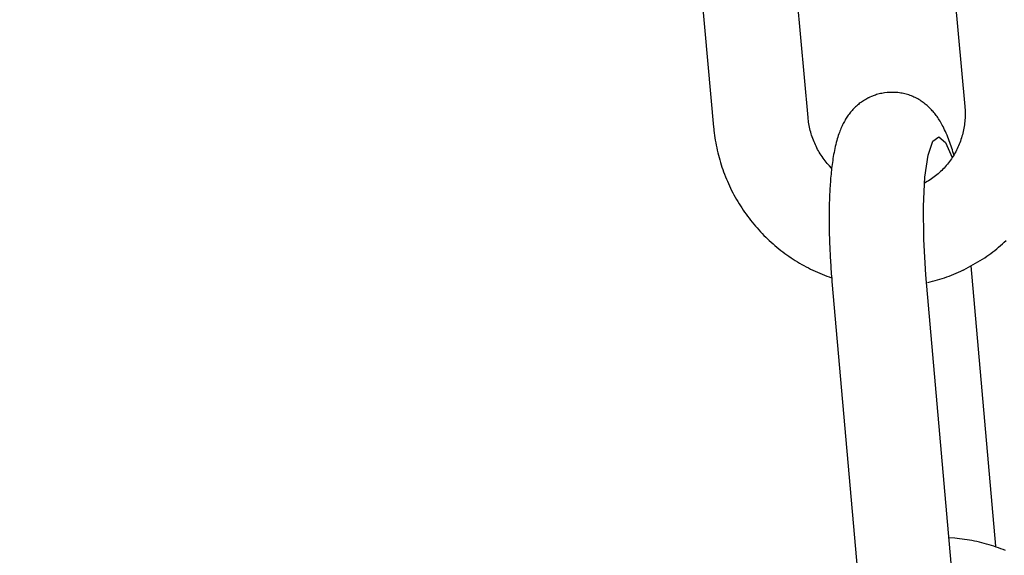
# Model space of a CAD drawing. Extents: x -169 to 7270, y -140 to 2984.
# Tile 190 of 256: x 1844.844 to 1846.063, y 412.887 to 413.551. Entities that reach past the tile are written whole.
import ezdxf

# ---------------------------------------------------------------- set-up
doc = ezdxf.new("R2010")
doc.units = 0
doc.header["$MEASUREMENT"] = 0
doc.header["$PDSIZE"] = 1
doc.layers.get('DEFPOINTS').update_dxf_attribs({"linetype": 'CONTINUOUS'})
doc.layers.add('DIM', color=3, linetype='CONTINUOUS')
doc.layers.add('SPILL-BUCKET', color=1, linetype='CONTINUOUS')
doc.styles.add('SIMPLEX', font='simplex')
doc.dimstyles.new('DIM64', dxfattribs={"dimscale": 64, "dimtxt": 0.09375, "dimasz": 0.09375, "dimexe": 0.0625, "dimexo": 0.0625, "dimgap": 0.046875, "dimtad": 1, "dimdec": 4, "dimzin": 3, "dimdsep": 46, "dimlunit": 4, "dimtxsty": 'SIMPLEX', "dimcen": 0, "dimclrd": 256, "dimclre": 256, "dimclrt": 256, "dimadec": 0, "dimazin": 0, "dimtfac": 1, "dimtdec": 4, "dimtmove": 0, "dimatfit": 3, "dimfxl": 1, "dimfrac": 2, "dimtolj": 1, "dimtzin": 0, "dimarcsym": 0})

# ---------------------------------------------------------------- blocks, each defined once
blk = doc.blocks.new('*D7')
at = {"layer": 'DEFPOINTS', "color": 0, "transparency": 16777216}
for p in [(2010, 414.2886), (1374, 414.0074), (1374, 136.5159)]:
    blk.add_point(p, dxfattribs=at)
at = {"layer": 'DIM', "lineweight": -2, "transparency": 16777216}
for p, q in [((2010, 410.2886), (2010, 132.5159)), ((1374, 410.0074), (1374, 132.5159)), ((2004, 136.5159), (1380, 136.5159))]:
    blk.add_line(p, q, dxfattribs=at)
at = {"layer": 'DIM', "transparency": 16777216}
for points in [[(1380, 137.5159), (1380, 135.5159), (1374, 136.5159)], [(2004, 137.5159), (2004, 135.5159), (2010, 136.5159)]]:
    blk.add_solid(points, dxfattribs=at)
at = {"layer": 'DIM', "transparency": 16777216, "insert": (1692, 144.0873), "char_height": 6, "attachment_point": 5, "style": 'SIMPLEX'}
blk.add_mtext('\\A1;53\'-0" (F.V. TANK SLAB)', dxfattribs=at)

msp = doc.modelspace()

# ---------------------------------------------------------------- linework, layer by layer
at = {"layer": 'SPILL-BUCKET', "color": 1, "linetype": 'Continuous'}
for p, q in [((1845.98187, 413.80044), (1846.01439, 413.44298)), ((1845.82021, 413.42919), (1845.78804, 413.78281)), ((1845.67074, 413.77347), (1845.70315, 413.4172)), ((1845.90513, 413.4577), (1845.90356, 413.4572)), ((1845.90672, 413.45816), (1845.90513, 413.4577)), ((1845.90833, 413.45858), (1845.90672, 413.45816)), ((1845.90995, 413.45896), (1845.90833, 413.45858)), ((1845.91158, 413.45929), (1845.90995, 413.45896)), ((1845.91323, 413.45958), (1845.91158, 413.45929)), ((1845.91488, 413.45983), (1845.91323, 413.45958)), ((1845.91823, 413.4602), (1845.91488, 413.45983)), ((1845.91848, 413.46022), (1845.91823, 413.4602)), ((1845.91873, 413.46023), (1845.91848, 413.46022)), ((1845.9202, 413.46035), (1845.91873, 413.46024)), ((1845.92164, 413.46044), (1845.9202, 413.46034)), ((1845.92308, 413.4605), (1845.92164, 413.46044)), ((1845.92477, 413.46052), (1845.92308, 413.4605)), ((1845.92647, 413.46051), (1845.92477, 413.46052)), ((1845.92817, 413.46044), (1845.92647, 413.46051)), ((1845.92987, 413.46033), (1845.92817, 413.46044)), ((1845.93158, 413.46017), (1845.92987, 413.46033)), ((1845.93327, 413.45996), (1845.93158, 413.46017)), ((1845.93497, 413.45971), (1845.93327, 413.45996)), ((1845.93666, 413.45941), (1845.93497, 413.45971)), ((1845.93835, 413.45907), (1845.93666, 413.45941)), ((1845.94002, 413.45868), (1845.93835, 413.45907)), ((1845.94169, 413.45824), (1845.94002, 413.45868)), ((1845.94334, 413.45776), (1845.94169, 413.45824)), ((1845.94499, 413.45724), (1845.94334, 413.45776)), ((1845.88248, 413.44554), (1845.88129, 413.44454)), ((1845.8837, 413.44652), (1845.88248, 413.44554)), ((1845.88494, 413.44747), (1845.8837, 413.44652)), ((1845.88622, 413.4484), (1845.88494, 413.44747)), ((1845.88752, 413.4493), (1845.88622, 413.4484)), ((1845.88884, 413.45017), (1845.88752, 413.4493)), ((1845.8902, 413.45101), (1845.88884, 413.45017)), ((1845.89158, 413.45182), (1845.8902, 413.45101)), ((1845.89297, 413.4526), (1845.89158, 413.45182)), ((1845.89438, 413.45333), (1845.89297, 413.4526)), ((1845.8948, 413.45355), (1845.89438, 413.45333)), ((1845.8954, 413.45385), (1845.8948, 413.45355)), ((1845.896, 413.45414), (1845.8954, 413.45385)), ((1845.89654, 413.4544), (1845.896, 413.45414)), ((1845.89896, 413.45547), (1845.89654, 413.4544)), ((1845.90201, 413.45667), (1845.89896, 413.45547)), ((1845.90356, 413.4572), (1845.90201, 413.45667)), ((1845.94661, 413.45667), (1845.94499, 413.45724)), ((1845.94822, 413.45606), (1845.94661, 413.45667)), ((1845.94981, 413.4554), (1845.94822, 413.45606)), ((1845.95139, 413.45471), (1845.94981, 413.4554)), ((1845.95294, 413.45397), (1845.95139, 413.45471)), ((1845.95447, 413.45319), (1845.95294, 413.45397)), ((1845.95598, 413.45238), (1845.95447, 413.45319)), ((1845.95747, 413.45153), (1845.95598, 413.45238)), ((1845.95892, 413.45064), (1845.95747, 413.45153)), ((1845.96035, 413.44972), (1845.95892, 413.45064)), ((1845.96175, 413.44877), (1845.96035, 413.44972)), ((1845.96299, 413.44788), (1845.96175, 413.44877)), ((1845.9642, 413.44698), (1845.96299, 413.44788)), ((1845.96539, 413.44604), (1845.9642, 413.44698)), ((1845.96656, 413.44509), (1845.96539, 413.44604)), ((1845.87095, 413.43343), (1845.87006, 413.43221)), ((1845.87186, 413.43462), (1845.87095, 413.43343)), ((1845.8728, 413.4358), (1845.87186, 413.43462)), ((1845.87376, 413.43695), (1845.8728, 413.4358)), ((1845.87476, 413.4381), (1845.87376, 413.43695)), ((1845.87577, 413.43922), (1845.87476, 413.4381)), ((1845.87682, 413.44032), (1845.87577, 413.43922)), ((1845.87789, 413.44141), (1845.87682, 413.44032)), ((1845.879, 413.44247), (1845.87789, 413.44141)), ((1845.88013, 413.44352), (1845.879, 413.44247)), ((1845.88129, 413.44454), (1845.88013, 413.44352)), ((1845.9677, 413.44411), (1845.96656, 413.44509)), ((1845.96882, 413.44312), (1845.9677, 413.44411)), ((1845.96992, 413.44209), (1845.96882, 413.44312)), ((1845.97099, 413.44105), (1845.96992, 413.44209)), ((1845.97206, 413.43998), (1845.97099, 413.44105)), ((1845.97309, 413.4389), (1845.97206, 413.43998)), ((1845.97411, 413.43777), (1845.97309, 413.4389)), ((1845.97511, 413.43665), (1845.97411, 413.43777)), ((1845.9761, 413.43547), (1845.97511, 413.43665)), ((1845.97707, 413.43429), (1845.9761, 413.43547)), ((1845.97804, 413.43305), (1845.97707, 413.43429)), ((1846.01439, 413.44298), (1846.01447, 413.44209)), ((1846.01447, 413.44209), (1846.01453, 413.4412)), ((1846.01453, 413.4412), (1846.01467, 413.43911)), ((1846.01467, 413.43911), (1846.01475, 413.43701)), ((1846.01475, 413.43701), (1846.0148, 413.43492)), ((1846.0148, 413.43492), (1846.0148, 413.43282)), ((1845.82038, 413.42746), (1845.82021, 413.42919)), ((1845.82058, 413.42574), (1845.82038, 413.42746)), ((1845.82087, 413.42365), (1845.82058, 413.42574)), ((1845.82119, 413.42158), (1845.82087, 413.42365)), ((1845.82156, 413.41951), (1845.82119, 413.42158)), ((1845.86374, 413.42178), (1845.86303, 413.42037)), ((1845.86447, 413.42319), (1845.86374, 413.42178)), ((1845.86521, 413.42454), (1845.86447, 413.42319)), ((1845.86597, 413.42589), (1845.86521, 413.42454)), ((1845.86674, 413.42718), (1845.86597, 413.42589)), ((1845.86755, 413.42848), (1845.86674, 413.42718)), ((1845.86836, 413.42974), (1845.86755, 413.42848)), ((1845.86921, 413.43099), (1845.86836, 413.42974)), ((1845.87006, 413.43221), (1845.86921, 413.43099)), ((1845.97898, 413.4318), (1845.97804, 413.43305)), ((1845.97993, 413.43049), (1845.97898, 413.4318)), ((1845.98085, 413.42917), (1845.97993, 413.43049)), ((1845.9818, 413.42776), (1845.98085, 413.42917)), ((1845.98271, 413.42635), (1845.9818, 413.42776)), ((1845.98366, 413.42483), (1845.98271, 413.42635)), ((1845.98457, 413.4233), (1845.98366, 413.42483)), ((1845.98554, 413.42163), (1845.98457, 413.4233)), ((1845.98646, 413.41995), (1845.98554, 413.42163)), ((1846.01416, 413.42238), (1846.0139, 413.42031)), ((1846.01437, 413.42446), (1846.01416, 413.42238)), ((1846.01455, 413.42654), (1846.01437, 413.42446)), ((1846.01467, 413.42863), (1846.01455, 413.42654)), ((1846.01476, 413.43072), (1846.01467, 413.42863)), ((1846.0148, 413.43282), (1846.01476, 413.43072)), ((1845.70315, 413.4172), (1845.70333, 413.4153)), ((1845.70333, 413.4153), (1845.70353, 413.4134)), ((1845.70353, 413.4134), (1845.70389, 413.4103)), ((1845.70389, 413.4103), (1845.7043, 413.4072)), ((1845.82197, 413.41744), (1845.82156, 413.41951)), ((1845.82242, 413.41539), (1845.82197, 413.41744)), ((1845.82292, 413.41335), (1845.82242, 413.41539)), ((1845.82346, 413.41131), (1845.82292, 413.41335)), ((1845.82404, 413.40929), (1845.82346, 413.41131)), ((1845.82466, 413.40727), (1845.82404, 413.40929)), ((1845.85832, 413.40896), (1845.85768, 413.40709)), ((1845.85898, 413.41082), (1845.85832, 413.40896)), ((1845.85962, 413.41253), (1845.85898, 413.41082)), ((1845.8603, 413.41424), (1845.85962, 413.41253)), ((1845.86096, 413.41582), (1845.8603, 413.41424)), ((1845.86165, 413.4174), (1845.86096, 413.41582)), ((1845.86232, 413.41889), (1845.86165, 413.4174)), ((1845.86303, 413.42037), (1845.86232, 413.41889)), ((1845.98744, 413.41809), (1845.98646, 413.41995)), ((1845.98839, 413.41623), (1845.98744, 413.41809)), ((1845.9894, 413.41416), (1845.98839, 413.41623)), ((1845.99037, 413.41207), (1845.9894, 413.41416)), ((1845.99141, 413.40972), (1845.99037, 413.41207)), ((1845.99243, 413.40734), (1845.99141, 413.40972)), ((1846.01196, 413.41005), (1846.01145, 413.40803)), ((1846.01244, 413.41208), (1846.01196, 413.41005)), ((1846.01287, 413.41413), (1846.01244, 413.41208)), ((1846.01325, 413.41618), (1846.01287, 413.41413)), ((1846.0136, 413.41824), (1846.01325, 413.41618)), ((1846.0139, 413.42031), (1846.0136, 413.41824)), ((1845.7043, 413.4072), (1845.70474, 413.40411)), ((1845.70474, 413.40411), (1845.70524, 413.40103)), ((1845.70524, 413.40103), (1845.70577, 413.39795)), ((1845.70577, 413.39795), (1845.70635, 413.39488)), ((1845.82532, 413.40528), (1845.82466, 413.40727)), ((1845.82603, 413.40329), (1845.82532, 413.40528)), ((1845.82677, 413.40132), (1845.82603, 413.40329)), ((1845.82756, 413.39936), (1845.82677, 413.40132)), ((1845.82838, 413.39743), (1845.82756, 413.39936)), ((1845.82924, 413.3955), (1845.82838, 413.39743)), ((1845.85513, 413.39839), (1845.8545, 413.39593)), ((1845.85574, 413.40068), (1845.85513, 413.39839)), ((1845.85639, 413.40296), (1845.85574, 413.40068)), ((1845.85702, 413.40503), (1845.85639, 413.40296)), ((1845.85768, 413.40709), (1845.85702, 413.40503)), ((1845.96899, 413.38282), (1845.9749, 413.3999)), ((1845.9749, 413.3999), (1845.98222, 413.40518)), ((1845.98222, 413.40518), (1845.99038, 413.39826)), ((1845.99038, 413.39826), (1845.99875, 413.37967)), ((1845.99337, 413.40503), (1845.99243, 413.40734)), ((1845.99428, 413.4027), (1845.99337, 413.40503)), ((1845.99513, 413.40044), (1845.99428, 413.4027)), ((1845.99596, 413.39814), (1845.99513, 413.40044)), ((1845.99675, 413.3959), (1845.99596, 413.39814)), ((1846.00825, 413.39813), (1846.00749, 413.3962)), ((1846.00897, 413.40009), (1846.00825, 413.39813)), ((1846.00965, 413.40205), (1846.00897, 413.40009)), ((1846.01029, 413.40403), (1846.00965, 413.40205)), ((1846.01089, 413.40602), (1846.01029, 413.40403)), ((1846.01145, 413.40803), (1846.01089, 413.40602)), ((1845.70635, 413.39488), (1845.70698, 413.39182)), ((1845.70698, 413.39182), (1845.70765, 413.38877)), ((1845.70765, 413.38877), (1845.70836, 413.38573)), ((1845.70836, 413.38573), (1845.70911, 413.3827)), ((1845.83015, 413.3936), (1845.82924, 413.3955)), ((1845.83109, 413.39172), (1845.83015, 413.3936)), ((1845.83207, 413.38985), (1845.83109, 413.39172)), ((1845.83309, 413.388), (1845.83207, 413.38985)), ((1845.83415, 413.38618), (1845.83309, 413.388)), ((1845.83524, 413.38438), (1845.83415, 413.38618)), ((1845.85234, 413.38588), (1845.85188, 413.38336)), ((1845.85283, 413.38837), (1845.85234, 413.38588)), ((1845.85336, 413.39093), (1845.85283, 413.38837)), ((1845.85392, 413.39345), (1845.85336, 413.39093)), ((1845.8545, 413.39593), (1845.85392, 413.39345)), ((1845.99752, 413.39363), (1845.99675, 413.3959)), ((1845.99825, 413.3914), (1845.99752, 413.39363)), ((1845.99896, 413.38913), (1845.99825, 413.3914)), ((1845.99965, 413.3869), (1845.99896, 413.38913)), ((1846.00033, 413.38463), (1845.99965, 413.3869)), ((1846.00083, 413.38292), (1846.00033, 413.38463)), ((1846.00207, 413.385), (1846.00103, 413.38321)), ((1846.00307, 413.38682), (1846.00207, 413.385)), ((1846.00403, 413.38865), (1846.00307, 413.38682)), ((1846.00495, 413.39051), (1846.00403, 413.38865)), ((1846.00584, 413.39239), (1846.00495, 413.39051)), ((1846.00668, 413.39429), (1846.00584, 413.39239)), ((1846.00749, 413.3962), (1846.00668, 413.39429)), ((1845.70911, 413.3827), (1845.70991, 413.37968)), ((1845.70991, 413.37968), (1845.71075, 413.37667)), ((1845.71075, 413.37667), (1845.71164, 413.37367)), ((1845.71164, 413.37367), (1845.71257, 413.37068)), ((1845.83637, 413.3826), (1845.83524, 413.38438)), ((1845.83754, 413.38085), (1845.83637, 413.3826)), ((1845.83874, 413.37912), (1845.83754, 413.38085)), ((1845.83998, 413.37741), (1845.83874, 413.37912)), ((1845.84125, 413.37573), (1845.83998, 413.37741)), ((1845.84255, 413.37408), (1845.84125, 413.37573)), ((1845.84389, 413.37246), (1845.84255, 413.37408)), ((1845.84526, 413.37086), (1845.84389, 413.37246)), ((1845.85033, 413.37355), (1845.85001, 413.37114)), ((1845.85068, 413.376), (1845.85033, 413.37355)), ((1845.85105, 413.37842), (1845.85068, 413.376)), ((1845.85146, 413.38091), (1845.85105, 413.37842)), ((1845.85188, 413.38336), (1845.85146, 413.38091)), ((1845.96494, 413.35526), (1845.96899, 413.38282)), ((1845.99402, 413.37297), (1845.99273, 413.37136)), ((1845.99528, 413.37461), (1845.99402, 413.37297)), ((1845.9965, 413.37628), (1845.99528, 413.37461)), ((1845.99769, 413.37797), (1845.9965, 413.37628)), ((1845.99884, 413.37969), (1845.99769, 413.37797)), ((1845.99995, 413.38144), (1845.99884, 413.37969)), ((1846.00103, 413.38321), (1845.99995, 413.38144)), ((1845.71257, 413.37068), (1845.71354, 413.36771)), ((1845.71354, 413.36771), (1845.71455, 413.36475)), ((1845.71455, 413.36475), (1845.7156, 413.36181)), ((1845.7156, 413.36181), (1845.7167, 413.35888)), ((1845.84667, 413.36929), (1845.84526, 413.37086)), ((1845.84942, 413.3664), (1845.84667, 413.36929)), ((1845.84887, 413.36144), (1845.84863, 413.35899)), ((1845.84913, 413.36385), (1845.84887, 413.36144)), ((1845.84941, 413.36629), (1845.84913, 413.36385)), ((1845.84969, 413.3687), (1845.84941, 413.36629)), ((1845.85001, 413.37114), (1845.84969, 413.3687)), ((1845.98276, 413.36091), (1845.98121, 413.35954)), ((1845.98428, 413.3623), (1845.98276, 413.36091)), ((1845.98577, 413.36373), (1845.98428, 413.3623)), ((1845.98723, 413.36519), (1845.98577, 413.36373)), ((1845.98865, 413.36669), (1845.98723, 413.36519)), ((1845.99004, 413.36821), (1845.98865, 413.36669)), ((1845.9914, 413.36977), (1845.99004, 413.36821)), ((1845.99273, 413.37136), (1845.9914, 413.36977)), ((1845.7167, 413.35888), (1845.71784, 413.35597)), ((1845.71784, 413.35597), (1845.71902, 413.35308)), ((1845.71902, 413.35308), (1845.72024, 413.3502)), ((1845.72024, 413.3502), (1845.7215, 413.34734)), ((1845.8478, 413.34917), (1845.84762, 413.34669)), ((1845.84799, 413.35165), (1845.8478, 413.34917)), ((1845.84819, 413.3541), (1845.84799, 413.35165)), ((1845.8484, 413.35656), (1845.84819, 413.3541)), ((1845.84863, 413.35899), (1845.8484, 413.35656)), ((1845.96308, 413.31937), (1845.96494, 413.35526)), ((1845.96784, 413.34991), (1845.96457, 413.34802)), ((1845.9696, 413.35099), (1845.96784, 413.34991)), ((1845.97134, 413.3521), (1845.9696, 413.35099)), ((1845.97305, 413.35325), (1845.97134, 413.3521)), ((1845.97474, 413.35443), (1845.97305, 413.35325)), ((1845.9764, 413.35566), (1845.97474, 413.35443)), ((1845.97803, 413.35692), (1845.9764, 413.35566)), ((1845.97964, 413.35821), (1845.97803, 413.35692)), ((1845.98121, 413.35954), (1845.97964, 413.35821)), ((1845.7215, 413.34734), (1845.72281, 413.3445)), ((1845.72281, 413.3445), (1845.72415, 413.34167)), ((1845.72415, 413.34167), (1845.72553, 413.33887)), ((1845.72553, 413.33887), (1845.72696, 413.33608)), ((1845.72696, 413.33608), (1845.72842, 413.33332)), ((1845.84703, 413.33664), (1845.84691, 413.33409)), ((1845.84716, 413.33916), (1845.84703, 413.33664)), ((1845.8473, 413.34169), (1845.84716, 413.33916)), ((1845.84745, 413.34419), (1845.8473, 413.34169)), ((1845.84762, 413.34669), (1845.84745, 413.34419)), ((1845.72842, 413.33332), (1845.72992, 413.33058)), ((1845.72992, 413.33058), (1845.73146, 413.32786)), ((1845.73146, 413.32786), (1845.73304, 413.32516)), ((1845.73304, 413.32516), (1845.73466, 413.32248)), ((1845.84654, 413.32377), (1845.84647, 413.32116)), ((1845.84661, 413.32637), (1845.84654, 413.32377)), ((1845.8467, 413.32895), (1845.84661, 413.32637)), ((1845.8468, 413.33153), (1845.8467, 413.32895)), ((1845.84691, 413.33409), (1845.8468, 413.33153)), ((1845.73466, 413.32248), (1845.73632, 413.31983)), ((1845.73632, 413.31983), (1845.73801, 413.3172)), ((1845.73801, 413.3172), (1845.73975, 413.3146)), ((1845.73975, 413.3146), (1845.74151, 413.31202)), ((1845.74151, 413.31202), (1845.74332, 413.30947)), ((1845.84633, 413.31324), (1845.8463, 413.31058)), ((1845.84636, 413.31589), (1845.84633, 413.31324)), ((1845.84641, 413.31853), (1845.84636, 413.31589)), ((1845.84647, 413.32116), (1845.84641, 413.31853)), ((1845.96354, 413.27793), (1845.96308, 413.31937)), ((1845.74332, 413.30947), (1845.74516, 413.30694)), ((1845.74516, 413.30694), (1845.74704, 413.30444)), ((1845.74704, 413.30444), (1845.74895, 413.30197)), ((1845.74895, 413.30197), (1845.7509, 413.29953)), ((1845.7509, 413.29953), (1845.75288, 413.29711)), ((1845.84628, 413.3079), (1845.84627, 413.30521)), ((1845.84627, 413.30521), (1845.84627, 413.30251)), ((1845.84627, 413.30251), (1845.84628, 413.2998)), ((1845.8463, 413.31058), (1845.84628, 413.3079)), ((1845.84628, 413.2998), (1845.8463, 413.29708)), ((1845.75288, 413.29711), (1845.75489, 413.29473)), ((1845.75489, 413.29473), (1845.75694, 413.29237)), ((1845.75694, 413.29237), (1845.75903, 413.29004)), ((1845.75903, 413.29004), (1845.76114, 413.28774)), ((1845.76114, 413.28774), (1845.76329, 413.28547)), ((1845.8463, 413.29708), (1845.84633, 413.29435)), ((1845.84633, 413.29435), (1845.84637, 413.29161)), ((1845.84637, 413.29161), (1845.84642, 413.28886)), ((1845.84642, 413.28886), (1845.84648, 413.2861)), ((1845.76329, 413.28547), (1845.76547, 413.28324)), ((1845.76547, 413.28324), (1845.76768, 413.28103)), ((1845.76768, 413.28103), (1845.76993, 413.27886)), ((1845.76993, 413.27886), (1845.7722, 413.27672)), ((1845.7722, 413.27672), (1845.7745, 413.27462)), ((1845.84648, 413.2861), (1845.84654, 413.28333)), ((1845.84654, 413.28333), (1845.84662, 413.28055)), ((1845.84662, 413.28055), (1845.8467, 413.27777)), ((1845.8467, 413.27777), (1845.8468, 413.27498)), ((1845.8468, 413.27498), (1845.8469, 413.27218)), ((1845.96629, 413.23415), (1845.96354, 413.27793)), ((1846.06321, 413.27457), (1846.06548, 413.27667)), ((1845.7745, 413.27462), (1845.77684, 413.27254)), ((1845.77684, 413.27254), (1845.7792, 413.27051)), ((1845.7792, 413.27051), (1845.78159, 413.2685)), ((1845.78159, 413.2685), (1845.78401, 413.26653)), ((1845.78401, 413.26653), (1845.78646, 413.2646)), ((1845.78646, 413.2646), (1845.78893, 413.2627)), ((1845.78893, 413.2627), (1845.79143, 413.26083)), ((1845.8469, 413.27218), (1845.84701, 413.26938)), ((1845.84701, 413.26938), (1845.84713, 413.26657)), ((1845.84713, 413.26657), (1845.84726, 413.26376)), ((1845.84726, 413.26376), (1845.8474, 413.26094)), ((1846.04656, 413.26086), (1846.04903, 413.26271)), ((1846.04903, 413.26271), (1846.05146, 413.2646)), ((1846.05146, 413.2646), (1846.05387, 413.26652)), ((1846.05387, 413.26652), (1846.05625, 413.26848)), ((1846.05625, 413.26848), (1846.0586, 413.27048)), ((1846.0586, 413.27048), (1846.06092, 413.27251)), ((1846.06092, 413.27251), (1846.06321, 413.27457)), ((1845.79143, 413.26083), (1845.79396, 413.25901)), ((1845.79396, 413.25901), (1845.79651, 413.25722)), ((1845.79651, 413.25722), (1845.79909, 413.25547)), ((1845.79909, 413.25547), (1845.80169, 413.25375)), ((1845.80169, 413.25375), (1845.80431, 413.25208)), ((1845.80431, 413.25208), (1845.80696, 413.25044)), ((1845.80696, 413.25044), (1845.80963, 413.24884)), ((1845.8474, 413.26094), (1845.84754, 413.25812)), ((1845.84754, 413.25812), (1845.8477, 413.25529)), ((1845.8477, 413.25529), (1845.84786, 413.25246)), ((1845.84786, 413.25246), (1845.84803, 413.24964)), ((1846.01298, 413.24052), (1846.03902, 413.25551)), ((1846.03902, 413.25551), (1846.04156, 413.25726)), ((1846.04156, 413.25726), (1846.04408, 413.25904)), ((1846.04408, 413.25904), (1846.04656, 413.26086)), ((1845.80963, 413.24884), (1845.81233, 413.24728)), ((1845.81233, 413.24728), (1845.81504, 413.24576)), ((1845.81504, 413.24576), (1845.81778, 413.24428)), ((1845.81778, 413.24428), (1845.82054, 413.24283)), ((1845.82054, 413.24283), (1845.82331, 413.24143)), ((1845.82331, 413.24143), (1845.82611, 413.24007)), ((1845.82611, 413.24007), (1845.82892, 413.23875)), ((1845.82892, 413.23875), (1845.83176, 413.23747)), ((1845.84803, 413.24964), (1845.84821, 413.2468)), ((1845.84821, 413.2468), (1845.8484, 413.24397)), ((1845.8484, 413.24397), (1845.8486, 413.24114)), ((1845.8486, 413.24114), (1845.84881, 413.23831)), ((1845.84881, 413.23831), (1845.84902, 413.23548)), ((1846.00647, 413.23749), (1846.00928, 413.23875)), ((1846.00928, 413.23875), (1846.01206, 413.24007)), ((1846.01206, 413.24007), (1846.01215, 413.24012)), ((1846.01215, 413.24012), (1846.01224, 413.24016)), ((1846.01236, 413.24022), (1846.01261, 413.24034)), ((1846.0126, 413.24034), (1846.01298, 413.24052)), ((1846.05285, 412.89785), (1846.02242, 413.2454)), ((1845.83176, 413.23747), (1845.83461, 413.23623)), ((1845.83461, 413.23623), (1845.83748, 413.23503)), ((1845.83748, 413.23503), (1845.84036, 413.23388)), ((1845.84036, 413.23388), (1845.84326, 413.23276)), ((1845.84326, 413.23276), (1845.84617, 413.23169)), ((1845.84617, 413.23169), (1845.84941, 413.23056)), ((1845.84902, 413.23548), (1845.84925, 413.23264)), ((1845.84925, 413.23264), (1845.84948, 413.22982)), ((1845.84948, 413.22982), (1845.84965, 413.22783)), ((1845.84965, 413.22783), (1845.84982, 413.22585)), ((1845.99759, 412.8767), (1845.96629, 413.23415)), ((1845.97153, 413.2255), (1845.97452, 413.22626)), ((1845.97452, 413.22626), (1845.9775, 413.22707)), ((1845.9775, 413.22707), (1845.98046, 413.22792)), ((1845.98046, 413.22792), (1845.98341, 413.22881)), ((1845.98341, 413.22881), (1845.98635, 413.22975)), ((1845.98635, 413.22975), (1845.98927, 413.23073)), ((1845.98927, 413.23073), (1845.99218, 413.23175)), ((1845.99218, 413.23175), (1845.99507, 413.23281)), ((1845.99507, 413.23281), (1845.99794, 413.23392)), ((1845.99794, 413.23392), (1846.0008, 413.23507)), ((1846.0008, 413.23507), (1846.00364, 413.23626)), ((1846.00364, 413.23626), (1846.00647, 413.23749)), ((1845.84982, 413.22585), (1845.88134, 412.86592)), ((1845.96804, 413.22467), (1845.97153, 413.2255))]:
    msp.add_line(p, q, dxfattribs=at)
at = {"layer": 'SPILL-BUCKET', "color": 1}
for p, q in [((1846.00182, 412.90759), (1845.99484, 412.90808)), ((1846.0049, 412.90731), (1846.00182, 412.90759)), ((1846.00798, 412.90699), (1846.0049, 412.90731)), ((1846.01105, 412.90662), (1846.00798, 412.90699)), ((1846.01412, 412.9062), (1846.01105, 412.90662)), ((1846.01718, 412.90574), (1846.01412, 412.9062)), ((1846.02023, 412.90524), (1846.01718, 412.90574)), ((1846.02328, 412.90469), (1846.02023, 412.90524)), ((1846.02632, 412.9041), (1846.02328, 412.90469)), ((1846.02936, 412.90346), (1846.02632, 412.9041)), ((1846.03238, 412.90278), (1846.02936, 412.90346)), ((1846.0354, 412.90205), (1846.03238, 412.90278)), ((1846.0384, 412.90128), (1846.0354, 412.90205)), ((1846.04139, 412.90047), (1846.0384, 412.90128)), ((1846.04437, 412.89961), (1846.04139, 412.90047)), ((1846.04734, 412.89871), (1846.04437, 412.89961)), ((1846.0503, 412.89777), (1846.04734, 412.89871)), ((1846.05324, 412.89678), (1846.0503, 412.89777)), ((1846.05617, 412.89576), (1846.05324, 412.89678)), ((1846.05909, 412.89469), (1846.05617, 412.89576)), ((1846.06199, 412.89357), (1846.05909, 412.89469)), ((1846.06487, 412.89242), (1846.06199, 412.89357))]:
    msp.add_line(p, q, dxfattribs=at)

# ---------------------------------------------------------------- dimensions: what is measured, and where the dimension line sits
at = {"layer": 'DIM'}
dim = msp.add_linear_dim(base=(1374, 136.51592), p1=(2010, 414.28861), p2=(1374, 414.00736), angle=180, text='<> (F.V. TANK SLAB)', dimstyle='DIM64', dxfattribs=at)
dim.commit()
dim.dimension.update_dxf_attribs({"geometry": '*D7', "text_midpoint": (1692, 144.08735)})

doc.saveas('drawing.dxf')
